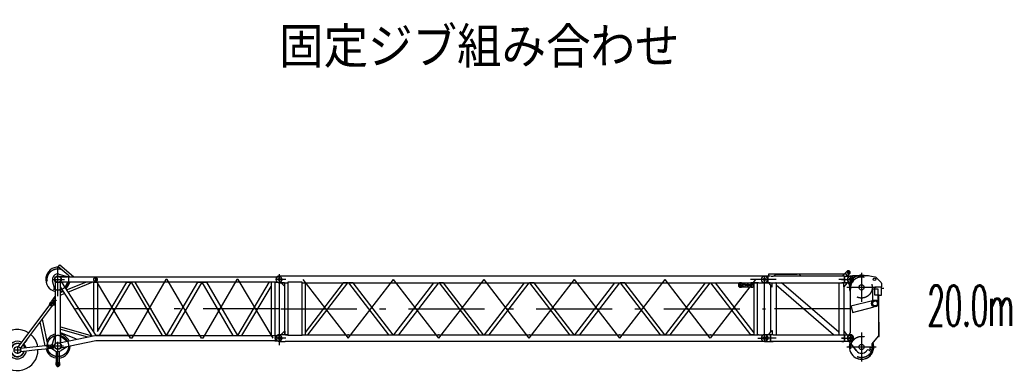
# Model space of a CAD drawing. Extents: x 2278 to 72584, y 12011 to 96322.
# Tile 29 of 29: x 47879 to 72224, y 77126 to 85844. Entities that reach past the tile are written whole.
import ezdxf
from ezdxf.enums import TextEntityAlignment as Align

# ---------------------------------------------------------------- set-up
doc = ezdxf.new("R2010")
doc.units = 0
doc.header["$LTSCALE"] = 62.5
doc.linetypes.add('CENTER', pattern=[50.5, 30, -9, 2.5, -9])
doc.linetypes.add('HIDDEN', pattern=[12.6, 8.4, -4.2])
doc.layers.add('11', color=7, linetype='CONTINUOUS')
doc.layers.add('13', color=216, linetype='CONTINUOUS')
doc.styles.get("Standard").update_dxf_attribs({"font": 'txt', "bigfont": 'bigfont'})

# ---------------------------------------------------------------- blocks, each defined once
blk = doc.blocks.new('*G22')
at = {"layer": '11', "color": 7, "linetype": 'CENTER'}
for p, q in [((48824, 79005), (48824, 79734)), ((50616, 77972), (49755, 79422)), ((51495, 79422), (50648, 77972)), ((51526, 79422), (51495, 79422)), ((52373, 77972), (51526, 79422)), ((53250, 79422), (52404, 77972)), ((53282, 79422), (53250, 79422)), ((54144, 77972), (53282, 79422)), ((54206, 79490), (54212, 79490)), ((54294, 79422), (54223, 79422)), ((54294, 79556), (54294, 77799)), ((54294, 79490), (54294, 79355)), ((54294, 79489), (54294, 79356)), ((54406, 79422), (54294, 79422)), ((54212, 79355), (54201, 79355)), ((48638, 78768), (48725, 78886)), ((48640, 78871), (48736, 78799)), ((54294, 78697), (48824, 78697)), ((50648, 77972), (50616, 77972)), ((52404, 77972), (52373, 77972)), ((54367, 77972), (54183, 77972)), ((54212, 77905), (54201, 77905)), ((54206, 78040), (54212, 78040)), ((54294, 78040), (54294, 77905)), ((54294, 78040), (54294, 77905)), ((47914, 77677), (47734, 77677)), ((47824, 77768), (47824, 77727)), ((47824, 77761), (47824, 77741)), ((47824, 77727), (47824, 77583)), ((48587, 77751), (48733, 77767)), ((48726, 77777), (48960, 77777)), ((48824, 77257), (48824, 77883)), ((47824, 77594), (47824, 77614)), ((48767, 77328), (48881, 77328))]:
    blk.add_line(p, q, dxfattribs=at)
at = {"layer": '11', "color": 7, "linetype": 'CONTINUOUS'}
for p, q in [((48833, 79734), (48872, 79779)), ((49077, 79526), (48833, 79734)), ((48872, 79779), (49208, 79493)), ((48752, 79177), (48694, 79386)), ((48745, 79524), (48745, 79525)), ((48758, 79371), (48758, 79177)), ((48758, 79371), (48758, 78908)), ((48776, 79543), (48776, 79542)), ((48848, 79556), (49084, 79490)), ((48985, 79489), (48876, 79489)), ((48876, 79489), (49061, 79489)), ((48891, 77859), (48891, 79371)), ((49077, 79526), (49120, 79489)), ((49090, 79489), (49759, 79489)), ((49208, 79493), (49212, 79489)), ((49759, 79356), (49759, 79489)), ((49759, 79489), (54187, 79489)), ((49759, 79489), (49759, 79356)), ((54194, 79490), (54294, 79490)), ((48758, 79177), (48752, 79177)), ((48891, 79242), (48891, 79356)), ((48891, 79356), (48916, 79356)), ((49759, 79356), (48891, 79356)), ((49673, 78023), (48891, 79242)), ((48891, 79102), (48962, 79131)), ((48916, 79356), (49761, 78039)), ((48944, 79356), (48931, 79332)), ((49072, 79356), (48944, 79356)), ((49000, 79224), (49004, 79227)), ((49004, 79227), (49072, 79351)), ((49040, 79163), (49512, 79356)), ((49072, 79351), (49072, 79356)), ((49073, 79111), (49672, 79356)), ((49710, 78118), (49710, 79356)), ((49710, 79356), (49799, 79356)), ((54187, 79356), (49759, 79356)), ((49799, 78134), (50525, 79356)), ((49799, 79356), (49799, 78134)), ((50629, 79356), (49845, 78039)), ((50525, 79356), (50629, 79356)), ((50635, 79356), (51404, 78039)), ((50738, 79356), (50635, 79356)), ((51510, 78034), (50738, 79356)), ((51513, 78039), (52282, 79356)), ((52385, 79356), (51616, 78039)), ((52282, 79356), (52385, 79356)), ((52391, 79356), (52494, 79356)), ((53160, 78039), (52391, 79356)), ((52494, 79356), (53263, 78039)), ((53270, 78039), (54055, 79359)), ((53373, 78039), (54093, 79250)), ((54093, 79356), (54093, 78039)), ((54194, 79355), (54294, 79355)), ((54195, 78040), (54195, 79355)), ((48745, 79003), (48669, 78886)), ((48688, 78902), (48688, 78908)), ((48688, 78908), (48758, 78908)), ((48758, 78902), (48688, 78902)), ((48758, 79003), (48745, 79003)), ((48758, 78908), (48758, 79003)), ((48758, 78908), (48781, 78908)), ((48758, 78902), (48758, 77829)), ((48758, 78790), (48758, 78902)), ((48781, 78902), (48758, 78902)), ((48781, 78908), (48781, 78902)), ((48891, 79037), (48995, 79079)), ((48614, 78795), (47980, 77945)), ((48008, 77865), (48670, 78753)), ((48614, 78795), (48615, 78805)), ((48670, 78753), (48614, 78795)), ((48615, 78805), (48623, 78815)), ((48615, 78805), (48679, 78757)), ((48623, 78815), (48645, 78861)), ((48645, 78861), (48654, 78872)), ((48656, 78781), (48656, 78781)), ((48656, 78778), (48656, 78778)), ((48656, 78776), (48656, 78776)), ((48679, 78757), (48670, 78753)), ((48687, 78767), (48679, 78757)), ((48724, 78802), (48687, 78767)), ((48715, 78794), (48718, 78790)), ((48718, 78790), (48758, 78790)), ((48732, 78813), (48724, 78802)), ((48437, 78441), (48571, 77784)), ((48511, 77778), (48389, 78376)), ((48891, 78254), (49669, 78028)), ((48891, 78192), (49556, 77999)), ((47980, 77945), (47931, 77879)), ((48057, 77931), (48008, 77865)), ((48694, 77829), (48752, 78022)), ((48752, 78022), (48758, 78022)), ((48758, 78022), (48758, 77829)), ((48861, 77853), (49741, 78037)), ((49761, 77906), (48888, 77723)), ((48897, 78104), (48891, 78104)), ((48891, 78104), (48891, 77872)), ((48891, 77872), (48891, 78019)), ((48891, 78019), (48897, 78019)), ((49280, 77947), (48897, 78104)), ((48897, 78019), (49051, 77899)), ((49281, 77941), (49280, 77947)), ((49754, 78039), (50684, 78039)), ((50684, 78039), (49754, 78039)), ((50684, 77906), (49761, 77906)), ((50684, 78039), (54187, 78039)), ((54187, 77906), (50684, 77906)), ((51404, 78039), (51510, 78034)), ((51616, 78039), (51507, 78039)), ((54187, 78039), (54194, 78040)), ((54187, 77906), (54194, 77905)), ((54194, 78040), (54194, 77905)), ((54194, 78040), (54294, 78040)), ((54194, 77905), (54294, 77905)), ((54352, 77938), (54352, 78006)), ((47931, 77879), (47842, 77760)), ((47898, 77718), (48008, 77865)), ((48591, 77787), (47901, 77711)), ((47905, 77640), (48323, 77687)), ((47965, 77807), (48013, 77723)), ((48329, 77687), (48598, 77717)), ((48571, 77784), (48511, 77778)), ((48591, 77787), (48599, 77793)), ((48598, 77717), (48591, 77787)), ((48607, 77713), (48598, 77717)), ((48599, 77793), (48612, 77794)), ((48599, 77793), (48607, 77713)), ((48620, 77714), (48607, 77713)), ((48612, 77794), (48660, 77808)), ((48671, 77711), (48620, 77714)), ((48660, 77808), (48674, 77810)), ((48671, 77809), (48671, 77815)), ((48671, 77815), (48675, 77815)), ((48685, 77712), (48671, 77711)), ((48671, 77705), (48671, 77711)), ((48761, 77652), (48671, 77705)), ((48685, 77701), (48685, 77700)), ((48698, 77716), (48698, 77716)), ((48891, 77872), (48903, 77862)), ((48903, 77862), (48891, 77872)), ((49054, 77752), (48903, 77662)), ((49051, 77899), (49052, 77893)), ((49053, 77757), (49054, 77752)), ((47900, 77640), (47905, 77640)), ((48784, 77643), (48784, 77371)), ((48864, 77371), (48864, 77643)), ((48774, 77333), (48774, 77323)), ((48874, 77323), (48874, 77333))]:
    blk.add_line(p, q, dxfattribs=at)
at = {"layer": '11', "color": 7, "linetype": 'HIDDEN'}
for p, q in [((48716, 79422), (48985, 79422)), ((48623, 78815), (48687, 78767)), ((48774, 77333), (48774, 77323)), ((48874, 77323), (48874, 77333))]:
    blk.add_line(p, q, dxfattribs=at)
at = {"layer": '11', "color": 7, "linetype": 'CONTINUOUS'}
blk.add_lwpolyline([(47880, 77812), (47881, 77812)], dxfattribs=at)
at = {"layer": '11', "color": 7, "linetype": 'HIDDEN'}
for centre, radius in [((48824, 79422), 264), ((49754, 79422), 44.5), ((48688, 78835), 22.5)]:
    blk.add_circle(centre, radius, dxfattribs=at)
at = {"layer": '11', "color": 7, "linetype": 'CONTINUOUS'}
for centre, radius in [((48824, 79422), 84.3), ((48824, 79422), 76), ((54294, 79422), 25.5), ((48688, 78835), 17.1), ((54294, 77972), 25.5), ((47824, 77677), 84.1), ((48671, 77760), 30), ((48671, 77760), 22.5), ((48671, 77760), 22.5), ((48824, 77777), 84), ((48824, 77777), 80), ((48824, 77328), 45), ((48824, 77328), 26)]:
    blk.add_circle(centre, radius, dxfattribs=at)
at = {"layer": '11', "color": 7, "linetype": 'CENTER'}
blk.add_circle((48824, 77777), 264, dxfattribs=at)
at = {"layer": '11', "color": 7, "linetype": 'CONTINUOUS'}
for centre, radius, start, end in [((48824, 79422), 302, 85.1691, 171.5717), ((48824, 79422), 302, 171.5731, -102.7424), ((48824, 79422), 135, 78.7705, -164.4553), ((54299, 79422), 67.5, 0, 90), ((54299, 79422), 67.5, -90, 0), ((48824, 79422), 301, -77.2596, -65.1908), ((48824, 79422), 301, -49.4625, -12.7161), ((48693, 78842), 49, -36.711, 143.288), ((47824, 77677), 508, 57.2405, 1.1918), ((47824, 77677), 508, 9.0935, 49.3381), ((48824, 77777), 302, 102.7397, 157.0671), ((48824, 77777), 302, 24.5846, 77.257), ((49754, 77972), 66.3, 90, 101.8779), ((49754, 77972), 66.4, 90, 101.8555), ((54299, 77972), 67.5, 0, 90), ((54299, 77972), 67.5, -90, 0), ((47824, 77677), 218, 176.3495, -36.7462), ((47824, 77677), 218, 62.5375, 176.3495), ((47824, 77677), 167, 65.4024, -150.5555), ((47824, 77677), 158, 66.0663, -150.5556), ((47824, 77677), 218, 12.8731, 44.0409), ((47824, 77677), 508, -12.0368, 1.19), ((48824, 77777), 301, -167.0294, -89.9997), ((48680, 77761), 49, -83.7358, 96.262), ((48675, 77835), 20, -90, -16.8074), ((48824, 77777), 140, -116.7166, -55.7048), ((48824, 77777), 301, -82.3808, -1.0263), ((47824, 77677), 167, -150.5558, -9.3653), ((47824, 77677), 158, -150.5572, -10.2319), ((47824, 77677), 218, -36.7456, -5.6433), ((48824, 77333), 50, 150.0579, 179.9992), ((48824, 77323), 50, 180, 0), ((48759, 77371), 25, -29.8975, -0.0008), ((48889, 77371), 24.9, 180, -150.0785), ((48824, 77333), 50, 0, 29.8832)]:
    blk.add_arc(centre, radius, start, end, dxfattribs=at)
at = {"layer": '11', "color": 7, "linetype": 'HIDDEN'}
for centre, radius, start, end in [((48759, 77371), 25, -29.8957, -0.0008), ((48889, 77371), 24.9, 180, -150.082)]:
    blk.add_arc(centre, radius, start, end, dxfattribs=at)
blk = doc.blocks.new('*G23')
at = {"layer": '11', "color": 7, "linetype": 'CENTER'}
for p, q in [((54294, 79422), (54204, 79422)), ((54294, 79512), (54294, 79332)), ((54456, 79422), (54294, 79422)), ((54883, 79422), (56002, 77972)), ((56002, 77972), (57122, 79422)), ((58241, 77972), (57122, 79422)), ((58241, 77972), (59360, 79422)), ((60479, 77972), (59360, 79422)), ((60479, 77972), (61598, 79422)), ((62717, 77972), (61598, 79422)), ((62717, 77972), (63836, 79422)), ((64955, 77972), (63836, 79422)), ((66074, 79422), (64955, 77972)), ((66294, 79512), (66294, 79332)), ((66294, 79422), (66384, 79422)), ((54339, 78697), (66317, 78697)), ((54294, 77972), (54204, 77972)), ((54294, 78062), (54294, 77882)), ((54456, 77972), (54294, 77972)), ((66133, 77972), (66294, 77972)), ((66294, 78062), (66294, 77882)), ((66294, 77972), (66384, 77972))]:
    blk.add_line(p, q, dxfattribs=at)
at = {"layer": '11', "color": 7, "linetype": 'CONTINUOUS'}
for p, q in [((54445, 79506), (54299, 79506)), ((66133, 79506), (54455, 79506)), ((66144, 79506), (66133, 79506)), ((66296, 79506), (66144, 79506)), ((54299, 79339), (54445, 79339)), ((54424, 79339), (54349, 79339)), ((54349, 79339), (54349, 79329)), ((54349, 79329), (54424, 79254)), ((54434, 79329), (54424, 79339)), ((54424, 79254), (54434, 79254)), ((54434, 78056), (54434, 79339)), ((54434, 79339), (54507, 79338)), ((54434, 79254), (54434, 79329)), ((54507, 79352), (54507, 78043)), ((54861, 79352), (54507, 79352)), ((54861, 78043), (54861, 79352)), ((54861, 79338), (66133, 79338)), ((54934, 79339), (54934, 78056)), ((55881, 79338), (54934, 78111)), ((55005, 78056), (55994, 79338)), ((55994, 79338), (55881, 79338)), ((56124, 79338), (56011, 79338)), ((56011, 79338), (57000, 78056)), ((57113, 78056), (56124, 79338)), ((57130, 78056), (58120, 79338)), ((58232, 79338), (57243, 78056)), ((58120, 79338), (58232, 79338)), ((58362, 79338), (58249, 79338)), ((58249, 79338), (59239, 78056)), ((59351, 78056), (58362, 79338)), ((59369, 78056), (60358, 79338)), ((60470, 79338), (59481, 78056)), ((60358, 79338), (60470, 79338)), ((60600, 79338), (60488, 79338)), ((60488, 79338), (61477, 78056)), ((61589, 78056), (60600, 79338)), ((61607, 78056), (62596, 79338)), ((62708, 79338), (61719, 78056)), ((62596, 79338), (62708, 79338)), ((62838, 79338), (62726, 79338)), ((62726, 79338), (63715, 78056)), ((63827, 78056), (62838, 79338)), ((63845, 78056), (64834, 79338)), ((64946, 79338), (63957, 78056)), ((64834, 79338), (64946, 79338)), ((65953, 78056), (64964, 79338)), ((64964, 79338), (65076, 79338)), ((65076, 79338), (66030, 78103)), ((65680, 79338), (65655, 79313)), ((65655, 79313), (65655, 79253)), ((65655, 79253), (65680, 79228)), ((65685, 79318), (65665, 79298)), ((65665, 79298), (65672, 79291)), ((65672, 79291), (65685, 79304)), ((65730, 79338), (65680, 79338)), ((65680, 79228), (65730, 79228)), ((65695, 79318), (65685, 79318)), ((65685, 79304), (65685, 79248)), ((65690, 79253), (65685, 79248)), ((65685, 79248), (65695, 79248)), ((65695, 79248), (65695, 79318)), ((65710, 79318), (65705, 79268)), ((65705, 79268), (65705, 79258)), ((65710, 79263), (65705, 79258)), ((65705, 79258), (65723, 79258)), ((65720, 79318), (65710, 79318)), ((65715, 79268), (65720, 79318)), ((65723, 79268), (65715, 79268)), ((65733, 79278), (65723, 79278)), ((65723, 79278), (65723, 79268)), ((65723, 79258), (65723, 79248)), ((65723, 79248), (65733, 79248)), ((65740, 79328), (65730, 79338)), ((65730, 79228), (65740, 79238)), ((65733, 79268), (65733, 79278)), ((65733, 79258), (65733, 79268)), ((65733, 79248), (65733, 79258)), ((65945, 79328), (65740, 79328)), ((65740, 79238), (65945, 79238)), ((65745, 79303), (65755, 79303)), ((65764, 79301), (65745, 79258)), ((65745, 79258), (65745, 79248)), ((65750, 79253), (65745, 79248)), ((65745, 79248), (65775, 79248)), ((65756, 79258), (65773, 79297)), ((65775, 79258), (65756, 79258)), ((65775, 79248), (65775, 79258)), ((65805, 79318), (65785, 79298)), ((65785, 79298), (65792, 79291)), ((65792, 79291), (65805, 79304)), ((65815, 79318), (65805, 79318)), ((65805, 79304), (65805, 79248)), ((65810, 79253), (65805, 79248)), ((65805, 79248), (65815, 79248)), ((65815, 79248), (65815, 79318)), ((65850, 79288), (65830, 79288)), ((65830, 79288), (65830, 79278)), ((65840, 79283), (65830, 79278)), ((65830, 79278), (65850, 79278)), ((65850, 79278), (65850, 79288)), ((65865, 79303), (65865, 79293)), ((65865, 79273), (65865, 79263)), ((65873, 79256), (65878, 79248)), ((65875, 79293), (65875, 79303)), ((65875, 79263), (65875, 79273)), ((65878, 79248), (65878, 79259)), ((65880, 79318), (65880, 79308)), ((65880, 79308), (65880, 79318)), ((65880, 79289), (65880, 79278)), ((65880, 79278), (65880, 79289)), ((65880, 79259), (65880, 79248)), ((65887, 79256), (65882, 79248)), ((65885, 79303), (65885, 79293)), ((65885, 79273), (65885, 79263)), ((65895, 79293), (65895, 79303)), ((65895, 79263), (65895, 79273)), ((65930, 79288), (65910, 79288)), ((65910, 79288), (65910, 79278)), ((65920, 79283), (65910, 79278)), ((65910, 79278), (65930, 79278)), ((65930, 79278), (65930, 79288)), ((65955, 79338), (65945, 79328)), ((65965, 79318), (65945, 79298)), ((65945, 79298), (65952, 79291)), ((65945, 79238), (65955, 79228)), ((65952, 79291), (65965, 79304)), ((66005, 79338), (65955, 79338)), ((65955, 79228), (66005, 79228)), ((65975, 79318), (65965, 79318)), ((65965, 79304), (65965, 79248)), ((65970, 79253), (65965, 79248)), ((65965, 79248), (65975, 79248)), ((65975, 79248), (65975, 79318)), ((66005, 79318), (65985, 79298)), ((65985, 79298), (65992, 79291)), ((65992, 79291), (66005, 79304)), ((66030, 79313), (66005, 79338)), ((66015, 79318), (66005, 79318)), ((66005, 79304), (66005, 79248)), ((66010, 79253), (66005, 79248)), ((66005, 79228), (66030, 79253)), ((66005, 79248), (66015, 79248)), ((66015, 79248), (66015, 79318)), ((66119, 79338), (66030, 79338)), ((66030, 79338), (66030, 78056)), ((66030, 79253), (66030, 79313)), ((66119, 78056), (66119, 79338)), ((66144, 79339), (66133, 79338)), ((66144, 79339), (66296, 79339)), ((54445, 78056), (54299, 78056)), ((54349, 78066), (54424, 78141)), ((54349, 78056), (54349, 78066)), ((54424, 78056), (54349, 78056)), ((54424, 78141), (54434, 78141)), ((54434, 78066), (54424, 78056)), ((54434, 78141), (54434, 78066)), ((54507, 78056), (54434, 78056)), ((54455, 78056), (54445, 78056)), ((54455, 78056), (54507, 78056)), ((54507, 78043), (54861, 78043)), ((54861, 78056), (66133, 78056)), ((56008, 78056), (55996, 78056)), ((56002, 78121), (56002, 78121)), ((58247, 78056), (58235, 78056)), ((58241, 78121), (58241, 78121)), ((60483, 78056), (60473, 78056)), ((60479, 78121), (60479, 78121)), ((62721, 78056), (62711, 78056)), ((64959, 78056), (64949, 78056)), ((66030, 78056), (65953, 78056)), ((66030, 78103), (66030, 78056)), ((66030, 78056), (66119, 78056)), ((66146, 78056), (66133, 78056)), ((66146, 78056), (66296, 78056)), ((54299, 77889), (54445, 77889)), ((54455, 77888), (54445, 77889)), ((66133, 77888), (54455, 77888)), ((66146, 77889), (66133, 77888)), ((66296, 77889), (66146, 77889))]:
    blk.add_line(p, q, dxfattribs=at)
at = {"layer": '11', "color": 7, "linetype": 'HIDDEN'}
for p, q in [((54412, 78056), (54412, 78056)), ((66177, 78056), (66177, 78056))]:
    blk.add_line(p, q, dxfattribs=at)
at = {"layer": '11', "color": 7, "linetype": 'CONTINUOUS'}
for points in [[(65880, 79318), (65877, 79318), (65875, 79317), (65873, 79316), (65871, 79315), (65869, 79314), (65868, 79312), (65866, 79310), (65866, 79308), (65865, 79305), (65865, 79303)], [(65865, 79263), (65865, 79261), (65866, 79258), (65866, 79256), (65868, 79254), (65869, 79253), (65871, 79251), (65873, 79250), (65875, 79249), (65877, 79248), (65880, 79248)], [(65875, 79303), (65875, 79304), (65875, 79305), (65875, 79305), (65876, 79306), (65876, 79307), (65877, 79307), (65878, 79307), (65878, 79308), (65879, 79308), (65880, 79308)], [(65880, 79289), (65879, 79289), (65878, 79289), (65878, 79289), (65877, 79289), (65876, 79290), (65876, 79290), (65875, 79291), (65875, 79292), (65875, 79292), (65875, 79293)], [(65875, 79273), (65875, 79274), (65875, 79275), (65875, 79275), (65876, 79276), (65876, 79277), (65877, 79277), (65878, 79277), (65878, 79278), (65879, 79278), (65880, 79278)], [(65895, 79303), (65895, 79305), (65894, 79308), (65893, 79310), (65892, 79312), (65890, 79314), (65889, 79315), (65887, 79316), (65884, 79317), (65882, 79318), (65880, 79318)], [(65880, 79308), (65880, 79308), (65881, 79308), (65882, 79307), (65883, 79307), (65883, 79307), (65884, 79306), (65884, 79305), (65884, 79305), (65885, 79304), (65885, 79303)], [(65885, 79293), (65885, 79292), (65884, 79292), (65884, 79291), (65884, 79290), (65883, 79290), (65883, 79289), (65882, 79289), (65881, 79289), (65881, 79289), (65880, 79289)], [(65880, 79278), (65881, 79278), (65881, 79278), (65882, 79277), (65883, 79277), (65883, 79276), (65884, 79276), (65884, 79275), (65884, 79275), (65885, 79274), (65885, 79273)], [(65885, 79263), (65885, 79262), (65884, 79262), (65884, 79261), (65884, 79260), (65883, 79260), (65883, 79259), (65882, 79259), (65881, 79259), (65880, 79259), (65880, 79259)]]:
    blk.add_lwpolyline(points, dxfattribs=at)
for centre, radius in [((54294, 79422), 27), ((66294, 79422), 27), ((54294, 77972), 32.5), ((66294, 77972), 32.5)]:
    blk.add_circle(centre, radius, dxfattribs=at)
for centre, radius, start, end in [((54299, 79422), 83.5, 90, -90), ((66296, 79422), 83.5, -90, 90), ((65760, 79303), 15, -24.5111, 179.9994), ((65760, 79303), 4.99, -24.5287, 179.9994), ((65880, 79293), 15, 180, -146.2598), ((65880, 79273), 15, 146.259, 179.9991), ((65865, 79283), 3, -33.8123, 33.7863), ((65880, 79263), 5, 180, -113.5934), ((65880, 79263), 15, -82.332, -0.0021), ((65880, 79293), 15, -33.741, -0.0009), ((65895, 79283), 3, 146.212, -146.1894), ((65880, 79273), 15, 0, 33.7402), ((54299, 77972), 83.5, 90, -90), ((66296, 77972), 83.5, -90, 90)]:
    blk.add_arc(centre, radius, start, end, dxfattribs=at)
blk = doc.blocks.new('*G24')
at = {"layer": '11', "color": 7, "linetype": 'CONTINUOUS'}
for p, q in [((68336, 79624), (68219, 79506)), ((68400, 79618), (68400, 79617)), ((66443, 79506), (66299, 79506)), ((66398, 79506), (66399, 79564)), ((66399, 79564), (68319, 79564)), ((66457, 79506), (66508, 79506)), ((68193, 79506), (66521, 79506)), ((66574, 79553), (66528, 79506)), ((67154, 79553), (66574, 79553)), ((67201, 79506), (67154, 79553)), ((68206, 79506), (68193, 79506)), ((68258, 79506), (68206, 79506)), ((68270, 79506), (68258, 79506)), ((68270, 79506), (68421, 79506)), ((68270, 79339), (68270, 79506)), ((68270, 79506), (68270, 79339)), ((68319, 79564), (68319, 79506)), ((68346, 79506), (68400, 79560)), ((68474, 79358), (68474, 79486)), ((66299, 79339), (66521, 79339)), ((66435, 79338), (66405, 79338)), ((66405, 79338), (66405, 79333)), ((66405, 79333), (66480, 79238)), ((66448, 78115), (66448, 79279)), ((66480, 79238), (66485, 79238)), ((66485, 79238), (66485, 79338)), ((66521, 79338), (68193, 79338)), ((66581, 79338), (66581, 78056)), ((68000, 78056), (66581, 79277)), ((68133, 78117), (66714, 79338)), ((68133, 79338), (68133, 78056)), ((68193, 79338), (68206, 79338)), ((68206, 79338), (68258, 79338)), ((68253, 79238), (68253, 79338)), ((68258, 79238), (68253, 79238)), ((68270, 79339), (68258, 79338)), ((68333, 79333), (68258, 79238)), ((68266, 78147), (68266, 79248)), ((68421, 79339), (68270, 79339)), ((68283, 79338), (68313, 79338)), ((68313, 79338), (68333, 79338)), ((68333, 79338), (68333, 79333)), ((66405, 78061), (66480, 78156)), ((66480, 78156), (66485, 78157)), ((66485, 78157), (66485, 78056)), ((68258, 78156), (68253, 78156)), ((68253, 78156), (68253, 78056)), ((68333, 78061), (68258, 78156)), ((66443, 78056), (66299, 78056)), ((66349, 77908), (66349, 78036)), ((66405, 78056), (66405, 78061)), ((66435, 78056), (66405, 78056)), ((66443, 77889), (66443, 78056)), ((66443, 78056), (66443, 77889)), ((66507, 78056), (66457, 78056)), ((66507, 78056), (66521, 78056)), ((66521, 78056), (68192, 78056)), ((68192, 78056), (68206, 78056)), ((68206, 78056), (68257, 78056)), ((68253, 78056), (68254, 78046)), ((68254, 78046), (68273, 78046)), ((68257, 78056), (68271, 78056)), ((68271, 78056), (68421, 78056)), ((68271, 77889), (68271, 78056)), ((68271, 78056), (68271, 77889)), ((68273, 78046), (68283, 78056)), ((68283, 78056), (68313, 78056)), ((68313, 78056), (68333, 78056)), ((68333, 78056), (68333, 78061)), ((68474, 77908), (68474, 78036)), ((66299, 77889), (66443, 77889)), ((66457, 77888), (66507, 77888)), ((66521, 77888), (66507, 77888)), ((68192, 77888), (66521, 77888)), ((68206, 77888), (68192, 77888)), ((68257, 77888), (68206, 77888)), ((68271, 77889), (68257, 77888)), ((68421, 77889), (68271, 77889))]:
    blk.add_line(p, q, dxfattribs=at)
at = {"layer": '11', "color": 7, "linetype": 'CENTER'}
for p, q in [((68402, 79626), (68347, 79571)), ((68347, 79611), (68387, 79573)), ((68387, 79611), (68349, 79573)), ((66294, 79422), (65947, 79422)), ((66294, 79422), (66204, 79422)), ((66294, 79422), (66204, 79422)), ((66294, 79422), (66215, 79422)), ((66294, 79332), (66294, 79512)), ((66294, 79332), (66294, 79512)), ((66294, 79506), (66294, 79339)), ((66456, 79422), (66294, 79422)), ((66294, 77972), (66294, 79422)), ((66384, 79422), (66294, 79422)), ((66384, 79422), (66294, 79422)), ((66514, 79422), (66444, 79422)), ((66514, 79422), (66444, 79422)), ((66514, 79422), (66452, 79422)), ((66584, 79422), (66514, 79422)), ((66584, 79422), (66514, 79422)), ((68199, 79422), (68129, 79422)), ((68199, 79422), (68262, 79422)), ((68269, 79422), (68199, 79422)), ((68257, 79422), (68419, 79422)), ((68419, 79512), (68419, 79332)), ((68419, 79422), (68509, 79422)), ((68419, 78697), (66294, 78697)), ((66294, 77972), (66215, 77972)), ((66294, 78062), (66294, 77882)), ((66294, 78056), (66294, 77889)), ((66456, 77972), (66294, 77972)), ((66294, 77972), (66384, 77972)), ((66443, 78056), (66456, 78056)), ((66514, 77972), (66444, 77972)), ((66514, 77972), (66452, 77972)), ((66584, 77972), (66514, 77972)), ((68199, 77972), (68262, 77972)), ((68269, 77972), (68199, 77972)), ((68257, 77972), (68419, 77972)), ((68419, 78062), (68419, 77882)), ((68419, 77972), (68509, 77972))]:
    blk.add_line(p, q, dxfattribs=at)
at = {"layer": '11', "color": 7, "linetype": 'HIDDEN'}
for p, q in [((66374, 79506), (66374, 79339)), ((66417, 79506), (66417, 79506)), ((66443, 79506), (66422, 79506)), ((66457, 79506), (66508, 79506)), ((66574, 79553), (67154, 79553)), ((66581, 79422), (66581, 79419)), ((68258, 79506), (68206, 79506)), ((68303, 79506), (68303, 79506)), ((68319, 79564), (68319, 79489)), ((66581, 79338), (66571, 79338)), ((68133, 79338), (68143, 79339)), ((68258, 79338), (68206, 79338)), ((66417, 78056), (66417, 78056)), ((66443, 78056), (66422, 78056)), ((66458, 78056), (66448, 78056)), ((66449, 77907), (66449, 77907)), ((66507, 78056), (66457, 78056)), ((66571, 78056), (66581, 78057)), ((68013, 78056), (68000, 78056)), ((68133, 78106), (68133, 78117)), ((68143, 78056), (68133, 78056)), ((68206, 78056), (68257, 78056)), ((68303, 78056), (68303, 78056)), ((66422, 77889), (66443, 77889)), ((66507, 77888), (66457, 77888)), ((68206, 77888), (68257, 77888))]:
    blk.add_line(p, q, dxfattribs=at)
at = {"layer": '11', "color": 7, "linetype": 'CONTINUOUS'}
for points in [[(66373, 78004), (66374, 78001), (66375, 77998), (66376, 77995), (66377, 77992), (66378, 77989), (66379, 77985), (66379, 77982), (66379, 77979), (66380, 77976), (66380, 77972)], [(66380, 77972), (66380, 77969), (66379, 77966), (66379, 77962), (66379, 77959), (66378, 77956), (66377, 77953), (66376, 77950), (66375, 77946), (66374, 77943), (66373, 77940)], [(66328, 77895), (66325, 77894), (66322, 77893), (66318, 77892), (66315, 77891), (66312, 77890), (66309, 77890), (66306, 77889), (66302, 77889), (66299, 77888), (66296, 77888)]]:
    blk.add_lwpolyline(points, dxfattribs=at)
for centre, radius in [((68368, 79592), 23), ((66294, 79422), 27.5), ((66294, 79422), 27.5), ((66294, 79422), 27.5), ((68368, 79592), 15), ((68419, 79422), 27.5), ((66294, 77972), 33), ((66294, 77972), 33), ((66294, 77972), 32.5), ((66294, 77972), 32.5), ((68419, 77972), 32.5)]:
    blk.add_circle(centre, radius, dxfattribs=at)
for centre, radius, start, end in [((68368, 79592), 45, -44.9984, 135.0016), ((66299, 79422), 83.5, 90.0047, -89.9953), ((68421, 79422), 83.5, -89.9953, 90.0047), ((66299, 77972), 83.5, 90.0047, -89.9953), ((66296, 77972), 83.4, 67.4987, 90.0108), ((66296, 77972), 83.6, 45.0185, 67.4894), ((66296, 77972), 83.4, -67.5039, -44.9843), ((66296, 77972), 83.5, 22.4949, 44.988), ((66296, 77972), 83.5, -45.014, -22.5025), ((68421, 77972), 83.5, -89.9953, 89.9964)]:
    blk.add_arc(centre, radius, start, end, dxfattribs=at)
blk = doc.blocks.new('*G70')
at = {"layer": '11', "color": 7, "linetype": 'CONTINUOUS'}
for p, q in [((68345, 79394), (68409, 79225)), ((68398, 79501), (68381, 79491)), ((68398, 79501), (68382, 79492)), ((68469, 79514), (68414, 79506)), ((68469, 79514), (68685, 79514)), ((68851, 79514), (68469, 79514)), ((69026, 79481), (68862, 79513)), ((69172, 79358), (69055, 79466)), ((68409, 79225), (68409, 78101)), ((68974, 78898), (68974, 79179)), ((68974, 79179), (68979, 79179)), ((69102, 79179), (68979, 79179)), ((69022, 79035), (69022, 79243)), ((69022, 79243), (69188, 79243)), ((69107, 79179), (69102, 79179)), ((69107, 78869), (69107, 79179)), ((69188, 79326), (69188, 79243)), ((69188, 79035), (69188, 79243)), ((69245, 79202), (69188, 79202)), ((68967, 78896), (68432, 78763)), ((68974, 78893), (68967, 78896)), ((68974, 78898), (68974, 78894)), ((69124, 79035), (69022, 79035)), ((69122, 78017), (69122, 79035)), ((69122, 79035), (69188, 79035)), ((69131, 79035), (69124, 79035)), ((68432, 78763), (68434, 78755)), ((68434, 78755), (68469, 78616)), ((68471, 78608), (69005, 78741)), ((69010, 78747), (69005, 78741)), ((69107, 78869), (69105, 78863)), ((69130, 78361), (69122, 78364)), ((69130, 78009), (69130, 78361)), ((68358, 77923), (68573, 77654)), ((68393, 78060), (68367, 78032)), ((68959, 77829), (69114, 78017)), ((69114, 78017), (69122, 78017)), ((69122, 78009), (69130, 78009)), ((68563, 77667), (68489, 77760)), ((68890, 77666), (68891, 77665)), ((68972, 77754), (68966, 77759)), ((68814, 77653), (68819, 77659))]:
    blk.add_line(p, q, dxfattribs=at)
at = {"layer": '11', "color": 7, "linetype": 'HIDDEN'}
for p, q in [((68353, 79422), (68490, 79422)), ((68419, 79489), (68419, 79357))]:
    blk.add_line(p, q, dxfattribs=at)
at = {"layer": '11', "color": 7, "linetype": 'CENTER'}
for p, q in [((68694, 79586), (68694, 78865)), ((69055, 79225), (68333, 79225)), ((68499, 77972), (68345, 77972)), ((68419, 78055), (68419, 77887)), ((68694, 78113), (68694, 77390)), ((69056, 77751), (68333, 77751))]:
    blk.add_line(p, q, dxfattribs=at)
at = {"layer": '11', "color": 7, "linetype": 'CONTINUOUS'}
for centre, radius in [((68419, 79422), 71), ((68419, 79422), 71), ((68419, 79422), 27.5), ((69014, 79422), 30), ((68694, 79225), 65), ((69028, 78829), 84.2), ((69028, 78829), 71.6), ((69028, 78829), 61), ((68419, 77972), 71), ((68419, 77972), 71), ((68419, 77972), 32.5), ((68694, 77751), 65), ((68694, 77751), 65), ((68929, 77711), 25.5)]:
    blk.add_circle(centre, radius, dxfattribs=at)
at = {"layer": '11', "color": 7, "linetype": 'HIDDEN'}
for centre in [(68694, 79225), (68694, 77751)]:
    blk.add_circle(centre, 264, dxfattribs=at)
at = {"layer": '11', "color": 7, "linetype": 'CONTINUOUS'}
for centre, radius, start, end in [((68419, 79422), 79, 117.7395, -149.8712), ((68419, 79422), 79, 119.3333, -159.3565), ((68422, 79456), 50.1, 90, 117.7051), ((68422, 79456), 50.1, 98.8411, 117.8156), ((68694, 79225), 302, 68.7807, 106.2208), ((68851, 79454), 60.3, 78.9717, 90.002), ((69014, 79422), 60, 47.2782, 78.9127), ((68694, 79225), 301, 159.3148, -160.5422), ((68694, 79225), 301, 159.3148, -160.5422), ((69138, 79321), 50, 5.6076, 47.2778), ((68419, 77972), 79, 127.5365, -134.5131), ((68419, 77972), 79, 131.0421, -141.2329), ((68349, 78101), 60, -42.6857, 0.0106), ((68694, 77751), 302, 159.2685, 21.9208), ((68694, 77751), 302, -158.6513, 21.9203), ((68858, 77628), 50, 50.4759, 140.4734), ((68929, 77711), 60, -129.5264, -42.2624), ((68998, 77797), 50, 140.4818, -129.5033), ((68929, 77711), 60, -42.2632, 45.0012), ((68694, 77751), 155, -141.2284, -39.5276)]:
    blk.add_arc(centre, radius, start, end, dxfattribs=at)
at = {"layer": '11', "color": 7, "linetype": 'HIDDEN'}
blk.add_arc((68694, 79225), 302, 106.2175, 159.3134, dxfattribs=at)

msp = doc.modelspace()

# ---------------------------------------------------------------- linework, layer by layer
at = {"layer": '11', "color": 7, "linetype": 'CONTINUOUS'}
msp.add_line((66443, 77889), (66457, 77888), dxfattribs=at)

# ---------------------------------------------------------------- block references
for name in ['*G22', '*G24', '*G23', '*G70']:
    msp.add_blockref(name, (0, 0), dxfattribs=at)

# ---------------------------------------------------------------- texts
at = {"layer": '13', "color": 216, "linetype": 'CONTINUOUS'}
msp.add_text('固定ジブ組み合わせ', height=1000, dxfattribs=at).set_placement((54294, 84362), align=Align.BOTTOM_LEFT)
at = {"layer": '13', "color": 216, "linetype": 'CONTINUOUS', "width": 0.5}
msp.add_text('20.0m', height=1000, dxfattribs=at).set_placement((70325, 77972), align=Align.BOTTOM_LEFT)

doc.saveas('drawing.dxf')
